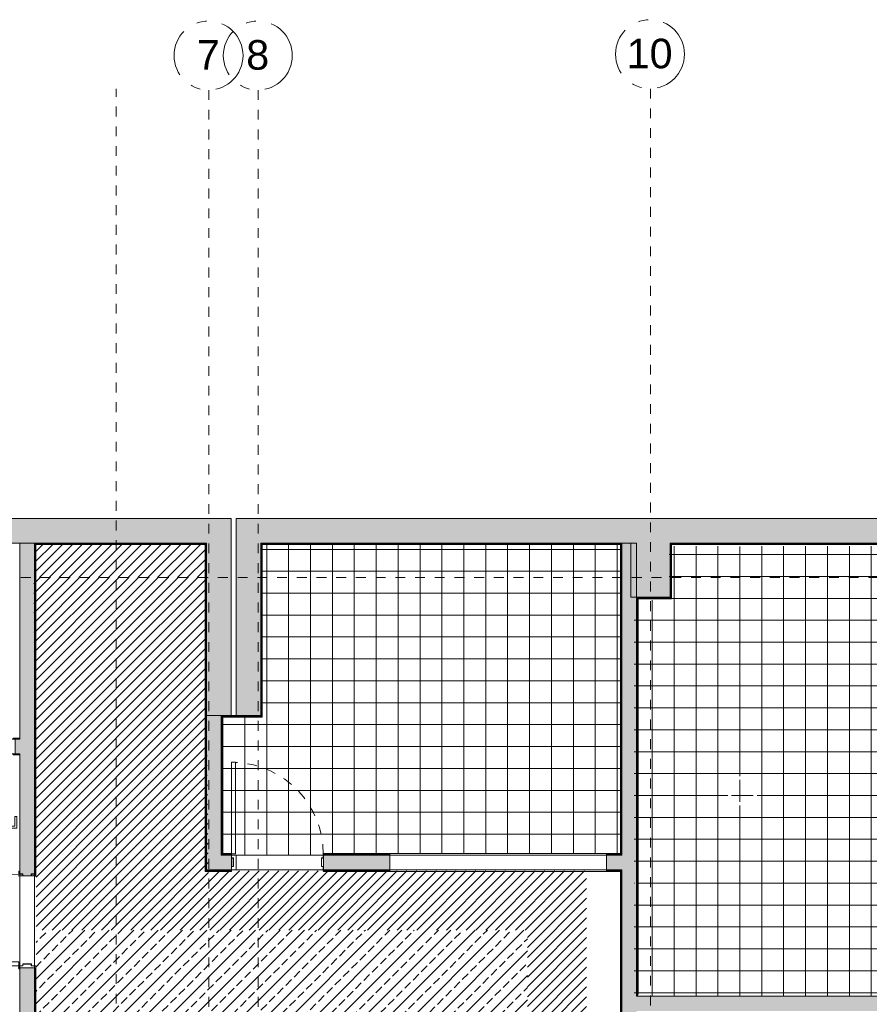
# Model space of a CAD drawing. Header units: millimetres. Extents: x 4.1 to 90.4, y -1.2 to 68.4.
# Tile 144 of 256: x 27.3 to 35.9, y 57.4 to 67.4. Entities that reach past the tile are written whole.
import ezdxf

# ---------------------------------------------------------------- set-up
doc = ezdxf.new("R2010")
doc.units = ezdxf.units.MM
doc.linetypes.add('Dash Dot 3_16_', pattern=[0.007938, 0.004763, -0.001587, 0, -0.001587])
doc.linetypes.add('Tiret', pattern=[0.00635, 0.003175, -0.003175])
for name, color, linetype, lineweight in [('A-DETL-GENF', 7, 'Continuous', 5), ('A-DETL-MEDM', 7, 'Continuous', 13), ('A-DOOR', 7, 'Continuous', 5), ('A-DOOR-FRAM', 7, 'Continuous', 9), ('A-FLOR', 7, 'Continuous', 5), ('A-FLOR-PATT', 7, 'Continuous', 15), ('A-GLAZ', 7, 'Continuous', 5), ('A-WALL', 7, 'Continuous', 5), ('A-WALL-PATT', 7, 'Continuous', 13), ('I-WALL', 7, 'Continuous', 5), ('S-COLS', 7, 'Continuous', 5), ('S-GRID', 7, 'Continuous', 9), ('S-GRID-IDEN', 7, 'Continuous', 9)]:
    doc.layers.add(name, color=color, linetype=linetype, lineweight=lineweight)
doc.styles.add('Arial_1', font='arial.ttf', dxfattribs={"height": 0.003})

# ---------------------------------------------------------------- blocks, each defined once
blk = doc.blocks.new('Grid - CMS-SYMBOLE-QUADRILLAGE-1249333-MUC-LAG-PRO-PLA-ARC-TZN-SS01-AP04B-04RP Maçonnerie')
at = {"layer": 'S-GRID-IDEN', "color": 8, "linetype": 'Dash Dot 3_16_', "true_color": 0x808080}
blk.add_circle((0.000046, 0), 0.0035, dxfattribs=at)
blk = doc.blocks.new('MUC-ENT-EXE-GOE-M3D-TZN-TNV-V21 _Principe Piscine_-D_rvt-1-MUC-LAG-PRO-PLA-ARC-TZN-SS01-AP04B-04RP Maçonnerie')
at = {"layer": 'A-WALL-PATT', "lineweight": 5, "true_color": 0x808080}
for points in [[(-206.5735, 89.8904), (-206.5735, 90.1404), (-210.3691, 90.1404), (-210.3691, 89.8904), (-207.097, 89.8904)], [(-206.3235, 88.1403), (-206.3235, 90.1404), (-206.5735, 90.1404), (-206.5735, 88.1403)], [(-206.0235, 88.1403), (-206.0235, 90.1404), (-206.2735, 90.1404), (-206.2735, 88.1403)], [(-202.2691, 89.8904), (-202.2691, 90.1404), (-206.0235, 90.1404), (-206.0235, 89.8904), (-205.4524, 89.8904)], [(-193.6941, 89.8904), (-193.6941, 90.1404), (-201.8691, 90.1404), (-201.8691, 89.8904), (-195.5849, 89.8904)]]:
    blk.add_hatch(color=8, dxfattribs=at).paths.add_polyline_path(points)
at = {"layer": 'S-COLS', "lineweight": 5, "true_color": 0x808080}
blk.add_hatch(color=8, dxfattribs=at).paths.add_polyline_path([(-201.8691, 89.3404), (-201.8691, 90.1404), (-202.2691, 90.1404), (-202.2691, 89.3404), (-202.1632, 89.3404)])
at = {"layer": 'A-FLOR', "lineweight": 9}
blk.add_line((-206.2735, 86.7241), (-206.2735, 86.5741), dxfattribs=at)
at = {"layer": 'A-WALL', "lineweight": 15}
for p, q in [((-206.5735, 90.1404), (-210.3691, 90.1404)), ((-206.3235, 90.1404), (-206.5735, 90.1404)), ((-206.3235, 88.1403), (-206.3235, 90.1404)), ((-206.2735, 90.1404), (-206.2735, 88.1403)), ((-206.0235, 90.1404), (-206.2735, 90.1404)), ((-202.2691, 90.1404), (-206.0235, 90.1404)), ((-193.6941, 90.1404), (-201.8691, 90.1404)), ((-210.3691, 89.8904), (-206.5735, 89.8904)), ((-206.5735, 89.8904), (-206.5735, 88.1403)), ((-206.0235, 89.8904), (-202.2691, 89.8904)), ((-206.0235, 88.1403), (-206.0235, 89.8904)), ((-201.8691, 89.8904), (-193.6941, 89.8904)), ((-206.5735, 88.1403), (-206.3235, 88.1403)), ((-206.2735, 88.1403), (-206.0235, 88.1403))]:
    blk.add_line(p, q, dxfattribs=at)
at = {"layer": 'S-COLS', "color": 7, "lineweight": 15}
for p, q in [((-201.8691, 90.1404), (-202.2691, 90.1404)), ((-202.2691, 89.8904), (-202.2691, 89.3404)), ((-201.8691, 89.3404), (-201.8691, 89.8904)), ((-202.2691, 89.3404), (-201.8691, 89.3404))]:
    blk.add_line(p, q, dxfattribs=at)
at = {"layer": 'S-GRID', "color": 8, "linetype": 'Dash Dot 3_16_', "true_color": 0x808080}
for p, q in [((-207.4903, 55.8178), (-207.4903, 94.4999)), ((-206.5485, 94.4859), (-206.5485, 75.6227)), ((-206.0485, 94.4859), (-206.0485, 75.6227)), ((-202.0691, 94.4999), (-202.0691, 55.8178)), ((-169.5571, 89.5404), (-231.0239, 89.5404))]:
    blk.add_line(p, q, dxfattribs=at)
at = {"layer": 'S-GRID-IDEN', "color": 8, "lineweight": 5, "true_color": 0x808080, "xscale": 99.99999999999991, "yscale": 99.99999999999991, "zscale": 99.99999999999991, "rotation": 180}
for p in [(-202.0691, 94.8499), (-206.5485, 94.8359), (-206.0485, 94.8359)]:
    blk.add_blockref('Grid - CMS-SYMBOLE-QUADRILLAGE-1249333-MUC-LAG-PRO-PLA-ARC-TZN-SS01-AP04B-04RP Maçonnerie', p, dxfattribs=at)
at = {"layer": 'S-GRID-IDEN', "color": 8, "linetype": 'Dash Dot 3_16_', "true_color": 0x808080, "char_height": 0.3, "attachment_point": 1, "style": 'Arial_1'}
for s, insert, width in [('10', (-202.3105, 95.0068), 0.577215), ('7', (-206.6709, 94.9929), 0.288607), ('8', (-206.1709, 94.9929), 0.288607)]:
    blk.add_mtext(s, dxfattribs=dict(at, insert=insert, width=width))
blk = doc.blocks.new('LAG-C1030-PORTE-BAT 1 VANT-13PR_01 - LAG-C1030-PORTE-BAT 1 VANT-13PR_01_01-BOH 80X210-15711716-MUC-LAG-PRO-PLA-ARC-TZN-SS01-AP04B-04RP Maçonnerie')
at = {"layer": 'A-DOOR'}
for p, q in [((-0.5997, 0.075), (-0.5997, 0.085)), ((-0.5997, 0.085), (-0.5347, 0.085)), ((-0.5347, 0.075), (-0.5997, 0.075)), ((-0.5547, 0.075), (-0.5047, 0.075)), ((-0.5547, -0.075), (-0.5547, 0.075)), ((-0.5347, 0.085), (-0.5347, 0.075)), ((-0.5047, 0.075), (-0.5047, -0.0311)), ((0.2953, 0.075), (0.3453, 0.075)), ((0.2953, -0.0311), (0.2953, 0.075)), ((0.3253, 0.085), (0.3903, 0.085)), ((0.3253, 0.075), (0.3253, 0.085)), ((0.3903, 0.075), (0.3253, 0.075)), ((0.3453, 0.075), (0.3453, -0.075)), ((0.3903, 0.085), (0.3903, 0.075)), ((-0.5997, -0.085), (-0.5997, -0.075)), ((-0.5997, -0.075), (-0.5347, -0.075)), ((-0.5347, -0.085), (-0.5997, -0.085)), ((-0.5147, -0.075), (-0.5547, -0.075)), ((-0.5347, -0.075), (-0.5347, -0.085)), ((-0.5147, -0.0311), (-0.5147, -0.075)), ((-0.5047, -0.0311), (-0.5147, -0.0311)), ((0.2653, -0.075), (0.3053, -0.075)), ((0.2653, -0.895), (0.2653, -0.075)), ((0.3053, -0.0311), (0.2953, -0.0311)), ((0.3053, -0.075), (0.3053, -0.0311)), ((0.3053, -0.075), (0.3053, -0.895)), ((0.3453, -0.075), (0.3053, -0.075)), ((0.3253, -0.075), (0.3903, -0.075)), ((0.3253, -0.085), (0.3253, -0.075)), ((0.3903, -0.085), (0.3253, -0.085)), ((0.3903, -0.075), (0.3903, -0.085)), ((0.2103, -0.71), (0.2303, -0.71)), ((0.2103, -0.83), (0.2103, -0.71)), ((0.2303, -0.71), (0.2303, -0.81)), ((0.3403, -0.71), (0.3603, -0.71)), ((0.3403, -0.81), (0.3403, -0.71)), ((0.3603, -0.71), (0.3603, -0.83)), ((0.2653, -0.83), (0.2103, -0.83)), ((0.2303, -0.81), (0.2653, -0.81)), ((0.2653, -0.81), (0.2653, -0.83)), ((0.3053, -0.895), (0.2653, -0.895)), ((0.3053, -0.81), (0.3403, -0.81)), ((0.3053, -0.83), (0.3053, -0.81)), ((0.3603, -0.83), (0.3053, -0.83))]:
    blk.add_line(p, q, dxfattribs=at)
blk.add_arc((0.3053, -0.075), 0.82, 180, 270, dxfattribs=at)
blk = doc.blocks.new('LAG-C1020-OUVERTURE DE FENETRE - LAG-C1020-OUVERTURE DE FENETRE-220x80-11345957-MUC-LAG-PRO-PLA-ARC-TZN-SS01-AP04B-04RP Maçonnerie')
at = {"layer": 'A-DETL-GENF'}
for p, q in [((1.0918, 0.075), (-1.1082, 0.075)), ((-1.1082, -0.075), (1.0918, -0.075))]:
    blk.add_line(p, q, dxfattribs=at)
at = {"layer": 'A-DETL-MEDM'}
for p, q in [((-1.1082, 0.075), (-1.1082, -0.075)), ((1.0918, -0.075), (1.0918, 0.075))]:
    blk.add_line(p, q, dxfattribs=at)
blk = doc.blocks.new('LAG-C1030-PORTE-HM_Simple_OC-13PR_20_01 - LAG-C1030-PORTE-HM_Simple_OC-13PR_20_01-93x204-V3-MUC-LAG-PRO-PLA-ARC-TZN-SS01-AP04B-04RP Maçonnerie')
at = {"layer": 'A-DOOR', "lineweight": 9}
for p, q in [((0.465, -0.087), (0.425, -0.087)), ((0.425, -0.087), (0.425, -1.017)), ((0.465, -1.017), (0.465, -0.087)), ((0.425, -1.017), (0.465, -1.017))]:
    blk.add_line(p, q, dxfattribs=at)
at = {"layer": 'A-DOOR', "color": 176, "linetype": 'Tiret', "true_color": 0x000080}
blk.add_arc((0.465, -0.087), 0.93, 179.9692, 267.52861, dxfattribs=at)
at = {"layer": 'A-DOOR-FRAM'}
for p, q in [((-0.4942, 0.087), (-0.495, 0.0862)), ((-0.495, 0.0862), (-0.495, 0.075)), ((-0.495, 0.075), (-0.4935, 0.075)), ((-0.4658, 0.087), (-0.4942, 0.087)), ((-0.4935, 0.075), (-0.4935, 0.0855)), ((-0.4935, 0.0855), (-0.4665, 0.0855)), ((-0.4665, 0.0855), (-0.4665, 0.0405)), ((-0.4665, 0.0405), (-0.4485, 0.0405)), ((-0.465, 0.0862), (-0.4658, 0.087)), ((-0.465, 0.042), (-0.465, 0.0862)), ((-0.4478, 0.042), (-0.465, 0.042)), ((-0.4485, 0.0405), (-0.4485, -0.0455)), ((-0.447, 0.0412), (-0.4478, 0.042)), ((-0.447, -0.0462), (-0.447, 0.0412)), ((0.4478, 0.042), (0.447, 0.0412)), ((0.447, 0.0412), (0.447, -0.0462)), ((0.465, 0.042), (0.4478, 0.042)), ((0.4485, -0.0455), (0.4485, 0.0405)), ((0.4485, 0.0405), (0.4665, 0.0405)), ((0.4658, 0.087), (0.465, 0.0862)), ((0.465, 0.0862), (0.465, 0.042)), ((0.4942, 0.087), (0.4658, 0.087)), ((0.4665, 0.0405), (0.4665, 0.0855)), ((0.4665, 0.0855), (0.4935, 0.0855)), ((0.4935, 0.0855), (0.4935, 0.075)), ((0.4935, 0.075), (0.495, 0.075)), ((0.495, 0.0862), (0.4942, 0.087)), ((0.495, 0.075), (0.495, 0.0862)), ((-0.4935, -0.075), (-0.495, -0.075)), ((-0.495, -0.075), (-0.495, -0.0862)), ((-0.495, -0.0862), (-0.4942, -0.087)), ((-0.4942, -0.087), (-0.4658, -0.087)), ((-0.4935, -0.0855), (-0.4935, -0.075)), ((-0.4665, -0.0855), (-0.4935, -0.0855)), ((-0.4485, -0.0455), (-0.4665, -0.0455)), ((-0.4665, -0.0455), (-0.4665, -0.0855)), ((-0.4658, -0.087), (-0.465, -0.0862)), ((-0.465, -0.0862), (-0.465, -0.047)), ((-0.465, -0.047), (-0.4478, -0.047)), ((-0.4478, -0.047), (-0.447, -0.0462)), ((0.447, -0.0462), (0.4478, -0.047)), ((0.4478, -0.047), (0.465, -0.047)), ((0.4665, -0.0455), (0.4485, -0.0455)), ((0.465, -0.047), (0.465, -0.0862)), ((0.465, -0.0862), (0.4658, -0.087)), ((0.4658, -0.087), (0.4942, -0.087)), ((0.4665, -0.0855), (0.4665, -0.0455)), ((0.4935, -0.0855), (0.4665, -0.0855)), ((0.495, -0.075), (0.4935, -0.075)), ((0.4935, -0.075), (0.4935, -0.0855)), ((0.4942, -0.087), (0.495, -0.0862)), ((0.495, -0.0862), (0.495, -0.075))]:
    blk.add_line(p, q, dxfattribs=at)

msp = doc.modelspace()

# ---------------------------------------------------------------- hatches: boundary and pattern name
h = msp.add_hatch()
h.set_pattern_fill('JIS_WOOD', color=2, scale=0.1)
h.set_pattern_definition([(45, (-136.63353, -114.26201), (-0.05, 0.05), [])])
h.paths.add_polyline_path([(28.3043, 62.0318), (27.4904, 62.0318), (27.4904, 61.6968), (28.3043, 61.6968)])
h.paths.add_polyline_path([(29.206, 62.0318), (28.3043, 62.0318), (28.3043, 61.6968), (29.206, 61.6968)])
at = {"layer": 'A-FLOR-PATT', "true_color": 0xff0080}
h = msp.add_hatch(dxfattribs=at)
h.set_pattern_fill('NET', color=230, scale=0.07, style=0)
h.set_pattern_definition([(0, (-136.63353, -114.262), (0, 0.22225), []), (90, (-136.63353, -114.262), (-0.22225, 0), [])])
h.paths.add_polyline_path([(33.4204, 61.6968), (29.786, 61.6968), (29.786, 60.2817), (29.746, 60.2817), (29.746, 59.7822, -0.329248), (30.4054, 58.8955), (31.0804, 58.8955), (33.2804, 58.8955), (33.4204, 58.8955)])
h.paths.add_polyline_path([(33.4204, 62.0318), (29.786, 62.0318), (29.786, 61.6968), (33.4204, 61.6968)])
h.paths.add_polyline_path([(29.746, 60.2817), (29.386, 60.2817), (29.386, 58.8955), (29.4754, 58.8955), (29.4754, 59.8225), (29.5154, 59.8225), (29.5154, 59.8216, -0.063151), (29.746, 59.7822)])
h.paths.add_polyline_path([(29.5154, 59.8225), (29.4754, 59.8225), (29.4754, 58.8925), (29.5154, 58.8925)])
h.paths.add_polyline_path([(29.746, 59.7822, 0.063151), (29.5154, 59.8216), (29.5154, 58.8925), (29.4754, 58.8925), (29.4754, 58.8805), (29.746, 58.8805)])
h.paths.add_polyline_path([(29.746, 59.7822), (29.746, 58.8805), (30.4054, 58.8805), (30.4054, 58.8925, 0.330142)])

# ---------------------------------------------------------------- next in the draw order: block references
at = {"lineweight": 5}
msp.add_blockref('MUC-ENT-EXE-GOE-M3D-TZN-TNV-V21 _Principe Piscine_-D_rvt-1-MUC-LAG-PRO-PLA-ARC-TZN-SS01-AP04B-04RP Maçonnerie', (235.7946, -27.8436), dxfattribs=at)

# ---------------------------------------------------------------- next in the draw order: hatches: boundary and pattern name
at = {"lineweight": 9}
h = msp.add_hatch(dxfattribs=at)
h.set_pattern_fill('JIS_WOOD', color=2, scale=0.1)
h.set_pattern_definition([(45, (235.79561, -27.839414), (-0.05, 0.05), [])])
h.paths.add_polyline_path([(29.206, 61.6968), (28.3019, 61.6968), (28.3053, 58.1197), (29.2471, 58.1197)])
h.paths.add_polyline_path([(28.3043, 61.6968), (27.4676, 61.6968), (27.4914, 58.7197), (27.4914, 58.1197), (28.3053, 58.1197)])
h.paths.add_polyline_path([(29.7471, 58.7197), (29.2471, 58.7197), (29.2471, 58.1197), (29.7471, 58.1197)])
h.paths.add_polyline_path([(32.2365, 58.7197), (29.7471, 58.7197), (29.7471, 58.1197), (32.478, 58.1197)])
h.paths.add_polyline_path([(33.078, 58.7197), (32.2365, 58.7197), (32.478, 58.1197), (32.478, 55.7241), (33.0765, 55.7241), (33.0765, 56.1439), (33.078, 56.1439)])
h.paths.add_polyline_path([(32.7565, 55.3172), (33.0765, 55.3172), (33.0765, 55.7241), (32.478, 55.7241), (32.478, 51.0022), (32.7565, 51.0022)])
h.paths.add_polyline_path([(33.078, 55.3172), (32.7565, 55.3172), (32.7565, 51.0022), (32.478, 51.0022), (32.478, 50.7521), (33.078, 50.7402)])
h.paths.add_polyline_path([(33.078, 50.7402), (32.478, 50.7521), (32.478, 50.2815), (31.057, 50.2815), (30.8365, 50.2815), (30.8365, 49.6815), (33.078, 49.6815)])
h.paths.add_polyline_path([(30.8365, 50.2815), (29.7471, 50.2815), (29.7471, 49.6815), (30.8365, 49.6815)])
h.paths.add_polyline_path([(29.7471, 50.2815), (29.2471, 50.2815), (29.2471, 49.6815), (29.7471, 49.6815)])
h.paths.add_polyline_path([(29.2471, 50.2815), (29.0345, 50.2815), (29.0345, 49.6815), (29.2471, 49.6815)])
edge = h.paths.add_edge_path()
edge.add_line((28.9945, 50.2815), (28.623, 50.2815))
edge.add_arc((29.0345, 49.6785), 0.73, 124.30721, 177.27416)
edge.add_line((28.3053, 49.7132), (28.3053, 49.6815))
edge.add_line((28.3053, 49.6815), (28.9945, 49.6815))
edge.add_line((28.9945, 49.6815), (28.9945, 50.2815))
edge = h.paths.add_edge_path(flags=17)
edge.add_line((28.623, 50.2815), (28.3053, 50.2815))
edge.add_line((28.3053, 50.2815), (28.3053, 49.7132))
edge.add_arc((29.0345, 49.6785), 0.73, 124.30721, 177.27416, ccw=False)
edge = h.paths.add_edge_path()
edge.add_line((27.9859, 50.2815), (27.6145, 50.2815))
edge.add_line((27.6145, 50.2815), (27.6145, 49.6815))
edge.add_line((27.6145, 49.6815), (28.3045, 49.6815))
edge.add_arc((27.5745, 49.6785), 0.73, 0.23546, 55.69279)
edge = h.paths.add_edge_path()
edge.add_arc((27.5745, 49.6785), 0.73, 0, 55.69279, ccw=False)
edge.add_line((28.3045, 49.6785), (28.3045, 50.2815))
edge.add_line((28.3045, 50.2815), (27.9859, 50.2815))
h.paths.add_polyline_path([(27.5745, 50.2815), (27.4914, 50.2815), (27.4914, 49.6815), (27.5745, 49.6815)])
h = msp.add_hatch(dxfattribs=at)
h.set_pattern_fill('JIS_STN_2.5', color=4, scale=0.07)
h.set_pattern_definition([(45, (235.79561, -27.83941), (-0.12374369, 0.12374369), []), (45, (235.91916, -27.83941), (-0.12374369, 0.12374369), [0.084, -0.035])])
h.paths.add_polyline_path([(32.478, 58.1197), (29.7471, 58.1197), (29.7471, 55.7241), (32.478, 55.724)])
edge = h.paths.add_edge_path()
edge.add_line((32.478, 55.724), (29.7471, 55.7241))
edge.add_line((29.7471, 55.7241), (29.7471, 55.4391))
edge.add_arc((29.7471, 55.1991), 0.24, -90, 90, ccw=False)
edge.add_line((29.7471, 54.9591), (29.7471, 50.8868))
edge.add_arc((29.7471, 50.6468), 0.24, 22.91512, 90, ccw=False)
edge.add_line((29.9681, 50.7402), (30.8365, 50.7402))
edge.add_line((30.8365, 50.7402), (30.8365, 51.0022))
edge.add_line((30.8365, 51.0022), (32.478, 51.0022))
edge.add_line((32.478, 51.0022), (32.478, 55.724))
edge = h.paths.add_edge_path(flags=16)
edge.add_line((31.664, 53.6067), (30.064, 53.6067))
edge.add_arc((30.864, 53.6086), 0.8, 180.13988, 359.86012)
edge = h.paths.add_edge_path(flags=16)
edge.add_line((30.064, 53.6099), (31.664, 53.6099))
edge.add_arc((30.864, 53.6086), 0.8, 0.0869, 179.9131)
edge = h.paths.add_edge_path(flags=16)
edge.add_arc((30.864, 53.6086), 0.8, -180, 0, ccw=False)
edge.add_line((30.064, 53.6086), (31.664, 53.6086))
edge = h.paths.add_edge_path()
edge.add_arc((29.2471, 55.1991), 0.24, 90, 270, ccw=False)
edge.add_line((29.2471, 55.4391), (29.2471, 55.7241))
edge.add_line((29.2471, 55.7241), (28.3053, 55.7241))
edge.add_line((28.3053, 55.7241), (28.3053, 50.7402))
edge.add_line((28.3053, 50.7402), (29.026, 50.7402))
edge.add_arc((29.2471, 50.6468), 0.24, 90, 157.08488, ccw=False)
edge.add_line((29.2471, 50.8868), (29.2471, 54.9591))
edge = h.paths.add_edge_path(flags=17)
edge.add_arc((29.7271, 55.1983), 0.24, 179.80068, 274.78054, ccw=False)
edge.add_arc((29.2471, 55.1991), 0.24, -90, 0, ccw=False)
edge.add_line((29.2471, 54.9591), (29.2471, 50.8868))
edge.add_arc((29.2471, 50.6468), 0.24, 22.91512, 90, ccw=False)
edge.add_line((29.4681, 50.7402), (29.526, 50.7402))
edge.add_arc((29.7471, 50.6468), 0.24, 90, 157.08488, ccw=False)
edge.add_line((29.7471, 50.8868), (29.7471, 54.9591))
h.paths.add_polyline_path([(29.7471, 58.1197), (29.2471, 58.1197), (29.2471, 55.7241), (29.7471, 55.7241)])
h.paths.add_polyline_path([(29.2471, 58.1197), (28.3053, 58.1197), (28.3053, 55.7241), (29.2471, 55.7241)])
h.paths.add_polyline_path([(28.3053, 58.1197), (27.4914, 58.1197), (27.4914, 55.7241), (28.3053, 55.7241)])
h.paths.add_polyline_path([(28.3053, 55.7241), (27.4914, 55.7241), (27.4914, 50.7402), (28.3053, 50.7402)])
edge = h.paths.add_edge_path()
edge.add_line((29.7471, 55.7241), (29.2471, 55.7241))
edge.add_line((29.2471, 55.7241), (29.2471, 55.4391))
edge.add_arc((29.2471, 55.1991), 0.24, -90, 90, ccw=False)
edge.add_line((29.2471, 54.9591), (29.2471, 50.8718))
edge.add_arc((29.2471, 50.6468), 0.225, 24.53978, 90, ccw=False)
edge.add_line((29.4517, 50.7402), (29.5424, 50.7402))
edge.add_arc((29.7471, 50.6468), 0.225, 90, 155.46022, ccw=False)
edge.add_line((29.7471, 50.8718), (29.7471, 54.9591))
edge.add_arc((29.7471, 55.1991), 0.24, 90, 270, ccw=False)
edge.add_line((29.7471, 55.4391), (29.7471, 55.7241))
h.paths.add_polyline_path([(32.478, 50.9836), (30.8365, 51.0024), (30.8365, 50.7402), (32.478, 50.7402)])
h.paths.add_polyline_path([(32.478, 50.7402), (30.8365, 50.7402), (30.8365, 50.2815), (31.057, 50.2815), (32.478, 50.2803)])
edge = h.paths.add_edge_path()
edge.add_line((30.8365, 50.7402), (29.9681, 50.7402))
edge.add_arc((29.7471, 50.6468), 0.24, -90, 22.91512, ccw=False)
edge.add_line((29.7471, 50.4068), (29.7471, 50.2815))
edge.add_line((29.7471, 50.2815), (30.8365, 50.2815))
edge.add_line((30.8365, 50.2815), (30.8365, 50.7402))
edge = h.paths.add_edge_path()
edge.add_line((29.026, 50.7402), (28.3053, 50.7402))
edge.add_line((28.3053, 50.7402), (28.3053, 50.2815))
edge.add_line((28.3053, 50.2815), (28.623, 50.2815))
edge.add_arc((29.0345, 49.6785), 0.73, 93.14107, 124.30721, ccw=False)
edge.add_line((28.9945, 50.4074), (28.9945, 50.4085))
edge.add_line((28.9945, 50.4085), (29.0345, 50.4085))
edge.add_line((29.0345, 50.4085), (29.0345, 50.2815))
edge.add_line((29.0345, 50.2815), (29.2471, 50.2815))
edge.add_line((29.2471, 50.2815), (29.2471, 50.4068))
edge.add_arc((29.2471, 50.6468), 0.24, 157.08488, 270, ccw=False)
edge = h.paths.add_edge_path()
edge.add_line((28.3053, 50.7402), (27.4914, 50.7402))
edge.add_line((27.4914, 50.7402), (27.4914, 50.2815))
edge.add_line((27.4914, 50.2815), (27.5745, 50.2815))
edge.add_line((27.5745, 50.2815), (27.5745, 50.4085))
edge.add_line((27.5745, 50.4085), (27.6145, 50.4085))
edge.add_line((27.6145, 50.4085), (27.6145, 50.4074))
edge.add_arc((27.5745, 49.6785), 0.73, 55.69279, 86.85893, ccw=False)
edge.add_line((27.9859, 50.2815), (28.3053, 50.2815))
edge.add_line((28.3053, 50.2815), (28.3053, 50.7402))
edge = h.paths.add_edge_path()
edge.add_arc((29.7471, 50.6468), 0.24, 157.08488, 270, ccw=False)
edge.add_line((29.526, 50.7402), (29.4681, 50.7402))
edge.add_arc((29.2471, 50.6468), 0.24, -90, 22.91512, ccw=False)
edge.add_line((29.2471, 50.4068), (29.2471, 50.2815))
edge.add_line((29.2471, 50.2815), (29.7471, 50.2815))
edge.add_line((29.7471, 50.2815), (29.7471, 50.4068))
edge = h.paths.add_edge_path(flags=17)
edge.add_arc((29.0345, 49.6785), 0.73, 93.14107, 124.30721)
edge.add_line((28.623, 50.2815), (28.9945, 50.2815))
edge.add_line((28.9945, 50.2815), (28.9945, 50.4074))
edge = h.paths.add_edge_path(flags=17)
edge.add_line((27.6145, 50.4074), (27.6145, 50.2815))
edge.add_line((27.6145, 50.2815), (27.9859, 50.2815))
edge.add_arc((27.5745, 49.6785), 0.73, 55.69279, 86.85893)
h.paths.add_polyline_path([(30.2708, 53.0815), (31.3845, 53.0815), (31.3845, 53.5032), (30.2708, 53.5032)], flags=0)
h.paths.add_polyline_path([(30.4033, 53.7133), (31.2601, 53.7133), (31.2601, 54.1349), (30.4033, 54.1349)], flags=0)
at = {"layer": 'A-FLOR-PATT', "true_color": 0xff0080}
h = msp.add_hatch(dxfattribs=at)
h.set_pattern_fill('NET', color=230, scale=0.07, style=0)
h.set_pattern_definition([(0, (235.76847, -27.85928), (0, 0.22225), []), (90, (235.76847, -27.85928), (-0.22225, 0), [])])
h.paths.add_polyline_path([(38.0583, 57.434), (38.0983, 57.434), (38.0991, 57.4448), (38.0991, 57.446), (38.0998, 57.446), (38.0998, 57.449), (38.1983, 57.449), (38.1983, 62.0161), (34.7922, 62.0161), (34.7922, 62.0111), (34.5522, 62.0111), (34.5522, 62.0161), (33.9143, 62.0161), (33.9143, 61.4661), (33.5743, 61.4661), (33.5743, 61.4811), (33.5593, 61.4811), (33.5593, 57.449), (34.0421, 57.449), (34.0421, 57.454), (34.2821, 57.454), (34.2821, 57.449), (37.1668, 57.449), (37.1675, 57.4448), (37.1683, 57.4452), (37.1683, 57.434), (37.4421, 57.434)])
h.paths.add_polyline_path([(38.0983, 57.446), (38.0583, 57.446), (38.0583, 58.376), (38.0983, 58.376), (38.0983, 57.449)])
h.paths.add_polyline_path([(33.5793, 58.489), (33.5743, 58.489), (33.5743, 58.509), (33.5643, 58.509), (33.5643, 58.549), (33.5743, 58.549), (33.5743, 58.589), (33.5643, 58.589), (33.5643, 58.629), (33.5743, 58.629), (33.5743, 58.649), (33.5793, 58.649), (33.5793, 58.5106)])
h.paths.add_polyline_path([(34.6602, 59.3825), (34.5092, 59.3825), (34.5092, 59.6825), (34.8092, 59.6825), (34.8092, 59.3825), (34.7133, 59.3825)])
h.paths.add_polyline_path([(37.1683, 59.3825), (36.9092, 59.3825), (36.9092, 59.6825), (37.2092, 59.6825), (37.2092, 59.3825)])
h.paths.add_polyline_path([(34.7152, 59.4746), (34.7152, 59.4196), (34.7683, 59.4196), (34.7683, 59.4746), (34.7217, 59.4746)])
h.paths.add_polyline_path([(34.7152, 59.5316), (34.7152, 59.5335), (34.7133, 59.5335), (34.7133, 59.5316)])
h.paths.add_polyline_path([(34.7152, 59.4765), (34.7683, 59.4765), (34.7683, 59.5316), (34.7152, 59.5316), (34.7152, 59.491)])
h.paths.add_polyline_path([(34.7133, 59.4746), (34.7152, 59.4746), (34.7152, 59.4765), (34.7133, 59.4765)])
h.paths.add_polyline_path([(34.6602, 59.4196), (34.7133, 59.4196), (34.7132, 59.4746), (34.6602, 59.4746)])
h.paths.add_polyline_path([(37.0602, 59.4746), (37.0602, 59.4196), (37.1133, 59.4196), (37.1133, 59.4746), (37.1021, 59.4746)])
h.paths.add_polyline_path([(37.1152, 59.4746), (37.1152, 59.4196), (37.1683, 59.4196), (37.1683, 59.4746)])
h.paths.add_polyline_path([(37.1133, 59.4765), (37.1133, 59.4746), (37.1152, 59.4746), (37.1152, 59.4765)])
h.paths.add_polyline_path([(37.0602, 59.5316), (37.0602, 59.5335), (37.0583, 59.5335), (37.0583, 59.5316)])
h.paths.add_polyline_path([(37.0602, 59.4765), (37.1133, 59.4765), (37.1133, 59.5316), (37.0602, 59.5316), (37.0602, 59.491)])
h.paths.add_polyline_path([(37.0583, 59.4746), (37.0602, 59.4746), (37.0602, 59.4765), (37.0583, 59.4765)])
h.paths.add_polyline_path([(37.0052, 59.4196), (37.0583, 59.4196), (37.0583, 59.4746), (37.0052, 59.4736)])
h.paths.add_polyline_path([(37.0033, 59.4196), (37.0033, 59.4746), (36.9483, 59.4746), (36.9483, 59.4196)])
h.paths.add_polyline_path([(34.6602, 59.4765), (34.7133, 59.4765), (34.7133, 59.5316), (34.6602, 59.5316), (34.6602, 59.491)])
h.paths.add_polyline_path([(34.6583, 59.4746), (34.6602, 59.4746), (34.6602, 59.4765), (34.6583, 59.4765)])
h.paths.add_polyline_path([(34.6583, 59.4196), (34.6583, 59.4746), (34.6052, 59.4736), (34.6052, 59.4196)])
h.paths.add_polyline_path([(34.6033, 59.4196), (34.6033, 59.4746), (34.5483, 59.4746), (34.5483, 59.4196)])
h.paths.add_polyline_path([(37.0033, 59.4746), (37.0052, 59.4746), (37.0052, 59.4765), (37.0033, 59.4765)])
h.paths.add_polyline_path([(34.6052, 59.4746), (34.6052, 59.4765), (34.6033, 59.4765), (34.6033, 59.4746)])
h.paths.add_polyline_path([(37.1152, 59.4765), (37.1683, 59.4765), (37.1683, 59.5316), (37.1152, 59.5316)])
h.paths.add_polyline_path([(34.6052, 59.5316), (34.6052, 59.5335), (34.6033, 59.5335), (34.6033, 59.5316)])
h.paths.add_polyline_path([(34.6583, 59.4765), (34.6583, 59.5316), (34.6052, 59.5316), (34.6052, 59.4765)])
h.paths.add_polyline_path([(37.0052, 59.5316), (37.0052, 59.5335), (37.0033, 59.5335), (37.0033, 59.5316)])
h.paths.add_polyline_path([(37.0583, 59.4765), (37.0583, 59.5316), (37.0052, 59.5316), (37.0052, 59.4765)])
h.paths.add_polyline_path([(36.9483, 59.4765), (37.0033, 59.4765), (37.0033, 59.5316), (36.9483, 59.5316), (36.9483, 59.491)])
h.paths.add_polyline_path([(34.6033, 59.4765), (34.6033, 59.5316), (34.5483, 59.5316), (34.5483, 59.4765)])
h.paths.add_polyline_path([(34.6602, 59.5316), (34.6602, 59.5335), (34.6583, 59.5335), (34.6583, 59.5316)])
h.paths.add_polyline_path([(37.1152, 59.5905), (37.1683, 59.5905), (37.1683, 59.6456), (37.1152, 59.6456), (37.1152, 59.5977)])
h.paths.add_polyline_path([(37.1133, 59.5905), (37.1133, 59.6456), (37.0602, 59.6456), (37.0602, 59.5905), (37.1073, 59.5905)])
h.paths.add_polyline_path([(37.1152, 59.5886), (37.1152, 59.5905), (37.1133, 59.5905), (37.1133, 59.5886)])
h.paths.add_polyline_path([(37.1152, 59.5335), (37.1683, 59.5335), (37.1683, 59.5886), (37.1152, 59.5886)])
h.paths.add_polyline_path([(37.1133, 59.5335), (37.1133, 59.5886), (37.0602, 59.5886), (37.0602, 59.5335), (37.1021, 59.5335)])
h.paths.add_polyline_path([(37.1152, 59.5316), (37.1152, 59.5335), (37.1133, 59.5335), (37.1133, 59.5316)])
h.paths.add_polyline_path([(34.7152, 59.5886), (34.7152, 59.5335), (34.7683, 59.5335), (34.7683, 59.5886), (34.7153, 59.5886)])
h.paths.add_polyline_path([(34.7152, 59.5905), (34.7683, 59.5905), (34.7683, 59.6456), (34.7152, 59.6456), (34.7152, 59.5977)])
h.paths.add_polyline_path([(34.7133, 59.5886), (34.7152, 59.5886), (34.7152, 59.5905), (34.7133, 59.5905)])
h.paths.add_polyline_path([(34.7133, 59.5335), (34.7133, 59.5886), (34.6602, 59.5886), (34.6602, 59.5335), (34.6622, 59.5335)])
h.paths.add_polyline_path([(37.0583, 59.5886), (37.0602, 59.5886), (37.0602, 59.5905), (37.0583, 59.5905)])
h.paths.add_polyline_path([(37.0052, 59.5905), (37.0583, 59.5905), (37.0583, 59.6456), (37.0052, 59.6456), (37.0052, 59.5916)])
h.paths.add_polyline_path([(37.0033, 59.5905), (37.0033, 59.6456), (36.9483, 59.6456), (36.9483, 59.5905)])
h.paths.add_polyline_path([(37.0052, 59.5886), (37.0052, 59.5905), (37.0033, 59.5905), (37.0033, 59.5886)])
h.paths.add_polyline_path([(37.0583, 59.5335), (37.0583, 59.5886), (37.0052, 59.5886), (37.0052, 59.5335)])
h.paths.add_polyline_path([(37.0033, 59.5335), (37.0033, 59.5886), (36.9483, 59.5886), (36.9483, 59.5335), (36.9711, 59.5335)])
h.paths.add_polyline_path([(34.6602, 59.5905), (34.7133, 59.5905), (34.7133, 59.6456), (34.6602, 59.6456)])
h.paths.add_polyline_path([(34.6583, 59.5905), (34.6583, 59.5886), (34.6602, 59.5886), (34.6602, 59.5905)])
h.paths.add_polyline_path([(34.6052, 59.5905), (34.6583, 59.5905), (34.6583, 59.6456), (34.6052, 59.6456), (34.6052, 59.5916)])
h.paths.add_polyline_path([(34.6033, 59.5905), (34.6033, 59.6456), (34.5483, 59.6456), (34.5483, 59.5905)])
h.paths.add_polyline_path([(34.6033, 59.5886), (34.6052, 59.5886), (34.6052, 59.5905), (34.6033, 59.5905)])
h.paths.add_polyline_path([(34.6033, 59.5335), (34.6033, 59.5886), (34.5483, 59.5886), (34.5483, 59.5335), (34.5711, 59.5335)])
h.paths.add_polyline_path([(34.6052, 59.5335), (34.6583, 59.5335), (34.6583, 59.5886), (34.6052, 59.5886)])
at = {"layer": 'A-WALL-PATT', "lineweight": 5, "true_color": 0xc0c0c0}
for points in [[(27.4829, 58.723), (27.4904, 58.723), (27.4904, 62.0393), (27.4829, 62.0393), (27.4829, 59.0529)], [(29.206, 62.0318), (29.2135, 62.0318), (29.2135, 62.0393), (27.4904, 62.0393), (27.4904, 62.0318), (28.6976, 62.0318)], [(33.4204, 62.0318), (33.4279, 62.0318), (33.4279, 62.0393), (29.7785, 62.0393), (29.7785, 62.0318), (30.3422, 62.0318)], [(33.9404, 61.4893), (33.9404, 62.0393), (33.9329, 62.0393), (33.9329, 61.4893)], [(38.2319, 62.0318), (38.2319, 62.0393), (33.9404, 62.0393), (33.9404, 62.0318), (38.2244, 62.0318)], [(29.206, 58.723), (29.2135, 58.723), (29.2135, 62.0318), (29.206, 62.0318), (29.206, 58.7305)], [(29.7785, 60.2892), (29.786, 60.2892), (29.786, 62.0318), (29.7785, 62.0318), (29.7785, 60.2967)], [(33.4279, 58.888), (33.4279, 62.0318), (33.4204, 62.0318), (33.4204, 58.888)], [(33.5929, 57.4647), (33.6004, 57.4647), (33.6004, 61.4893), (33.5929, 61.4893), (33.5929, 58.5171)], [(33.9404, 61.4818), (33.9404, 61.4893), (33.6004, 61.4893), (33.6004, 61.4818), (33.6313, 61.4818)], [(29.786, 60.2817), (29.786, 60.2892), (29.3785, 60.2892), (29.3785, 60.2817), (29.5199, 60.2817)], [(29.386, 58.8955), (29.386, 60.2817), (29.3785, 60.2817), (29.3785, 58.8955)]]:
    msp.add_hatch(color=9, dxfattribs=at).paths.add_polyline_path(points)
h = msp.add_hatch(color=9, dxfattribs=at)
h.paths.add_polyline_path([(33.2804, 58.888), (33.4204, 58.888), (33.4204, 58.8955), (33.2804, 58.8955)])
h.paths.add_polyline_path([(29.3785, 58.888), (29.4739, 58.888), (29.4739, 58.8955), (29.3785, 58.8955)])
h.paths.add_polyline_path([(30.4069, 58.888), (31.0804, 58.888), (31.0804, 58.8955), (30.4069, 58.8955)])
h = msp.add_hatch(color=9, dxfattribs=at)
h.paths.add_polyline_path([(27.4829, 49.6698), (27.4904, 49.6698), (27.4904, 57.733), (27.4829, 57.733), (27.4829, 49.6761)])
h.paths.add_polyline_path([(27.4874, 58.668), (27.4874, 58.6683), (27.4904, 58.6683), (27.4904, 58.723), (27.4829, 58.723), (27.4829, 58.668)])
h = msp.add_hatch(color=9, dxfattribs=at)
h.paths.add_polyline_path([(33.4204, 58.7155), (33.4204, 58.723), (33.2804, 58.723), (33.2804, 58.7155)])
h.paths.add_polyline_path([(31.0804, 58.7155), (31.0804, 58.723), (30.4069, 58.723), (30.4069, 58.7155)])
h.paths.add_polyline_path([(29.4739, 58.7155), (29.4739, 58.723), (29.206, 58.723), (29.206, 58.7155)])
h = msp.add_hatch(color=9, dxfattribs=at)
h.paths.add_polyline_path([(33.4204, 56.1247), (33.4279, 56.1247), (33.4279, 56.2232), (33.4204, 56.2232)])
h.paths.add_polyline_path([(33.4204, 57.1562), (33.4279, 57.1562), (33.4279, 58.723), (33.4204, 58.723), (33.4204, 57.4454)])
at = {"layer": 'I-WALL'}
for points in [[(27.4641, 60.0583), (27.4754, 60.0583), (27.4754, 62.0468), (27.3254, 62.0468), (27.3254, 60.0583)], [(27.4754, 58.723), (27.4829, 58.723), (27.4829, 62.0468), (27.4754, 62.0468), (27.4754, 59.0529)], [(29.2135, 62.0393), (29.221, 62.0393), (29.221, 62.0468), (27.4829, 62.0468), (27.4829, 62.0393), (28.6976, 62.0393)], [(29.2135, 58.7305), (29.221, 58.7305), (29.221, 62.0393), (29.2135, 62.0393), (29.2135, 58.785)], [(33.4279, 62.0393), (33.4354, 62.0393), (33.4354, 62.0468), (29.771, 62.0468), (29.771, 62.0393), (30.3422, 62.0393)], [(29.7785, 60.2967), (29.7785, 62.0393), (29.771, 62.0393), (29.771, 60.2967)], [(33.4354, 58.8805), (33.4354, 62.0393), (33.4279, 62.0393), (33.4279, 58.8805)], [(33.9329, 61.4968), (33.9329, 62.0468), (33.9254, 62.0468), (33.9254, 61.4968)], [(38.2394, 62.0393), (38.2394, 62.0468), (33.9329, 62.0468), (33.9329, 62.0393), (38.2319, 62.0393)], [(33.5854, 57.4572), (33.5929, 57.4572), (33.5929, 61.4968), (33.5854, 61.4968), (33.5854, 57.4647)], [(33.9329, 61.4893), (33.9329, 61.4968), (33.5929, 61.4968), (33.5929, 61.4893), (33.6313, 61.4893)], [(29.371, 58.8805), (29.371, 60.2967), (29.221, 60.2967), (29.221, 58.8805)], [(29.3785, 60.2892), (29.7785, 60.2892), (29.7785, 60.2967), (29.371, 60.2967), (29.371, 60.2892)], [(29.3785, 58.888), (29.3785, 60.2892), (29.371, 60.2892), (29.371, 58.888)]]:
    msp.add_hatch(color=9, dxfattribs=at).paths.add_polyline_path(points)
h = msp.add_hatch(color=9, dxfattribs=at)
h.paths.add_polyline_path([(33.5854, 56.1097), (33.5854, 56.2232), (33.4354, 56.2232), (33.4354, 56.1097)])
h.paths.add_polyline_path([(33.5854, 57.1562), (33.5854, 62.0468), (33.4354, 62.0468), (33.4354, 57.1562)])
h = msp.add_hatch(color=9, dxfattribs=at)
h.paths.add_polyline_path([(27.3254, 59.9083), (27.4754, 59.9083), (27.4754, 60.0583), (27.2804, 60.0583), (27.2804, 59.9083)])
h.paths.add_polyline_path([(26.3354, 59.9083), (26.3804, 59.9083), (26.3804, 60.0583), (20.7751, 60.0583), (20.7751, 59.9083), (25.4084, 59.9083)])
h = msp.add_hatch(color=9, dxfattribs=at)
h.paths.add_polyline_path([(27.4754, 55.3083), (27.4754, 57.7368), (27.3254, 57.7368), (27.3254, 55.3083)])
h.paths.add_polyline_path([(27.4754, 58.6698), (27.4754, 59.9083), (27.3254, 59.9083), (27.3254, 58.6698)])
h = msp.add_hatch(color=9, dxfattribs=at)
h.paths.add_polyline_path([(33.4354, 58.7305), (33.4354, 58.8805), (33.2804, 58.8805), (33.2804, 58.7305), (33.4204, 58.7305)])
h.paths.add_polyline_path([(30.4069, 58.7305), (31.0804, 58.7305), (31.0804, 58.8805), (30.4069, 58.8805)])
h.paths.add_polyline_path([(29.4739, 58.7305), (29.4739, 58.8805), (29.221, 58.8805), (29.221, 58.7305)])
h = msp.add_hatch(color=9, dxfattribs=at)
h.paths.add_polyline_path([(33.4204, 58.8805), (33.4279, 58.8805), (33.4279, 58.888), (33.2804, 58.888), (33.2804, 58.8805)])
h.paths.add_polyline_path([(31.0804, 58.8805), (31.0804, 58.888), (30.4069, 58.888), (30.4069, 58.8805)])
h.paths.add_polyline_path([(29.4739, 58.8805), (29.4739, 58.888), (29.371, 58.888), (29.371, 58.8805)])
h = msp.add_hatch(color=9, dxfattribs=at)
h.paths.add_polyline_path([(27.4829, 49.6623), (27.4829, 57.733), (27.4754, 57.733), (27.4754, 49.6623)])
h.paths.add_polyline_path([(27.4829, 58.668), (27.4829, 58.723), (27.4754, 58.723), (27.4754, 58.668)])
h = msp.add_hatch(color=9, dxfattribs=at)
h.paths.add_polyline_path([(33.4279, 58.723), (33.4279, 58.7305), (33.2804, 58.7305), (33.2804, 58.723), (33.4204, 58.723)])
h.paths.add_polyline_path([(29.2135, 58.723), (29.4739, 58.723), (29.4739, 58.7305), (29.2135, 58.7305)])
h.paths.add_polyline_path([(31.0804, 58.723), (31.0804, 58.7305), (30.4069, 58.7305), (30.4069, 58.723)])
h = msp.add_hatch(color=9, dxfattribs=at)
h.paths.add_polyline_path([(33.4354, 56.1172), (33.4354, 56.2232), (33.4279, 56.2232), (33.4279, 56.1172)])
h.paths.add_polyline_path([(33.4354, 57.1562), (33.4354, 58.7305), (33.4279, 58.7305), (33.4279, 57.1562)])
h = msp.add_hatch(color=9, dxfattribs=at)
h.paths.add_polyline_path([(43.2551, 57.2997), (43.2551, 57.4497), (41.1669, 57.4497), (41.1669, 57.2997), (41.8542, 57.2997)])
h.paths.add_polyline_path([(36.9205, 57.2997), (37.1929, 57.2997), (37.1929, 57.4497), (33.5854, 57.4497), (33.5854, 57.2997), (36.9144, 57.2997)])
h.paths.add_polyline_path([(40.2097, 57.2997), (40.2339, 57.2997), (40.2339, 57.4497), (38.1259, 57.4497), (38.1259, 57.2997), (38.5651, 57.2997)])

# ---------------------------------------------------------------- next in the draw order: linework, layer by layer
at = {"layer": 'A-FLOR'}
for p, q in [((29.4754, 58.8805), (30.4054, 58.8805)), ((27.3254, 57.7383), (27.3254, 58.6683)), ((27.4754, 58.668), (27.4754, 57.7383)), ((30.4054, 58.7305), (29.4754, 58.7305))]:
    msp.add_line(p, q, dxfattribs=at)
at = {"layer": 'A-WALL'}
for p, q in [((27.4829, 62.0393), (27.4829, 58.668)), ((29.2135, 62.0393), (27.4829, 62.0393)), ((29.2135, 58.723), (29.2135, 62.0393)), ((33.4279, 62.0393), (29.7785, 62.0393)), ((29.7785, 62.0393), (29.7785, 60.2892)), ((33.4279, 58.888), (33.4279, 62.0393)), ((33.9329, 62.0393), (33.9329, 61.4893)), ((38.2319, 62.0393), (33.9329, 62.0393)), ((33.5929, 57.4572), (33.5929, 61.4893)), ((33.9329, 61.4893), (33.5929, 61.4893)), ((29.7785, 60.2892), (29.3785, 60.2892)), ((29.3785, 58.888), (29.3785, 60.2892)), ((29.4739, 58.8805), (29.371, 58.8805)), ((29.3785, 58.888), (29.4739, 58.888)), ((30.4069, 58.888), (31.0804, 58.888)), ((31.0804, 58.8805), (30.4069, 58.8805)), ((33.2804, 58.888), (33.4279, 58.888)), ((33.4204, 58.8805), (33.2804, 58.8805)), ((29.2135, 58.723), (29.4739, 58.723)), ((29.221, 58.7305), (29.4739, 58.7305)), ((30.4069, 58.7305), (31.0804, 58.7305)), ((30.4069, 58.723), (31.0804, 58.723)), ((33.2804, 58.7305), (33.4204, 58.7305)), ((33.2804, 58.723), (33.4279, 58.723)), ((33.4279, 58.723), (33.4279, 57.1562)), ((33.4354, 58.7305), (33.4354, 57.1562)), ((27.4829, 49.6698), (27.4829, 57.733)), ((37.1929, 57.4497), (33.5854, 57.4497))]:
    msp.add_line(p, q, dxfattribs=at)
at = {"layer": 'I-WALL', "lineweight": 13}
for p, q in [((27.3254, 62.0468), (25.4254, 62.0468)), ((27.4754, 62.0468), (27.3254, 62.0468)), ((27.3254, 60.0683), (27.3254, 62.0468)), ((27.4754, 62.0468), (27.4754, 58.668)), ((29.221, 62.0468), (27.4754, 62.0468)), ((29.221, 62.0468), (29.221, 58.7305)), ((33.4354, 62.0468), (29.771, 62.0468)), ((29.771, 62.0468), (29.771, 60.2967)), ((33.5854, 62.0468), (33.4354, 62.0468)), ((33.4354, 58.8805), (33.4354, 62.0468)), ((33.5854, 57.4497), (33.5854, 62.0468)), ((33.9254, 62.0468), (33.9254, 61.4968)), ((38.2394, 62.0468), (33.9254, 62.0468)), ((27.4904, 58.6683), (27.4904, 62.0318)), ((27.4904, 62.0318), (29.206, 62.0318)), ((29.206, 62.0318), (29.206, 58.7155)), ((29.786, 62.0318), (33.4204, 62.0318)), ((29.786, 60.2817), (29.786, 62.0318)), ((33.4204, 62.0318), (33.4204, 58.8955)), ((33.9404, 61.4818), (33.9404, 62.0318)), ((33.9404, 62.0318), (38.2244, 62.0318)), ((33.9254, 61.4968), (33.5854, 61.4968)), ((33.6004, 57.4647), (33.6004, 61.4818)), ((33.6004, 61.4818), (33.9404, 61.4818)), ((29.771, 60.2967), (29.221, 60.2967)), ((29.371, 58.8805), (29.371, 60.2967)), ((29.386, 60.2817), (29.786, 60.2817)), ((29.386, 58.8955), (29.386, 60.2817)), ((27.3254, 58.6698), (27.3254, 59.8983)), ((29.4739, 58.8955), (29.386, 58.8955)), ((29.4739, 58.7155), (29.4739, 58.8955)), ((30.4069, 58.8955), (30.4069, 58.7155)), ((31.0804, 58.8955), (30.4069, 58.8955)), ((31.0804, 58.8805), (31.0804, 58.8955)), ((33.4204, 58.8955), (33.2804, 58.8955)), ((33.2804, 58.8955), (33.2804, 58.8805)), ((33.4204, 58.8805), (33.4354, 58.8805)), ((27.3104, 58.6704), (27.3254, 58.6704)), ((27.3254, 58.6698), (27.4754, 58.6698)), ((27.4754, 58.668), (27.4874, 58.668)), ((29.206, 58.7155), (29.4739, 58.7155)), ((30.4069, 58.7155), (31.0804, 58.7155)), ((31.0804, 58.7155), (31.0804, 58.7305)), ((33.2804, 58.7305), (33.2804, 58.7155)), ((33.2804, 58.7155), (33.4204, 58.7155)), ((33.4354, 58.7305), (33.4204, 58.7305)), ((33.4204, 58.7155), (33.4204, 57.1562)), ((27.3254, 57.7354), (27.3104, 57.7354)), ((27.4754, 57.7368), (27.3254, 57.7368)), ((27.3254, 55.2299), (27.3254, 57.7368)), ((27.4754, 49.6623), (27.4754, 57.7368)), ((27.4904, 57.733), (27.4754, 57.733)), ((27.4904, 49.6773), (27.4904, 57.733))]:
    msp.add_line(p, q, dxfattribs=at)
at = {"layer": 'I-WALL'}
for p, q in [((31.0804, 58.8955), (33.2804, 58.8955)), ((33.2804, 58.7155), (31.0804, 58.7155))]:
    msp.add_line(p, q, dxfattribs=at)

# ---------------------------------------------------------------- next in the draw order: block references
at = {"layer": 'A-DOOR'}
msp.add_blockref('LAG-C1030-PORTE-BAT 1 VANT-13PR_01 - LAG-C1030-PORTE-BAT 1 VANT-13PR_01_01-BOH 80X210-15711716-MUC-LAG-PRO-PLA-ARC-TZN-SS01-AP04B-04RP Maçonnerie', (26.9351, 59.9833), dxfattribs=at)
for p, rotation in [((29.9404, 58.8055), 180), ((27.4029, 58.2228), 270)]:
    msp.add_blockref('LAG-C1030-PORTE-HM_Simple_OC-13PR_20_01 - LAG-C1030-PORTE-HM_Simple_OC-13PR_20_01-93x204-V3-MUC-LAG-PRO-PLA-ARC-TZN-SS01-AP04B-04RP Maçonnerie', p, dxfattribs=dict(at, rotation=rotation))
at = {"layer": 'A-GLAZ'}
msp.add_blockref('LAG-C1020-OUVERTURE DE FENETRE - LAG-C1020-OUVERTURE DE FENETRE-220x80-11345957-MUC-LAG-PRO-PLA-ARC-TZN-SS01-AP04B-04RP Maçonnerie', (32.1886, 58.8055), dxfattribs=at)

doc.saveas('drawing.dxf')
